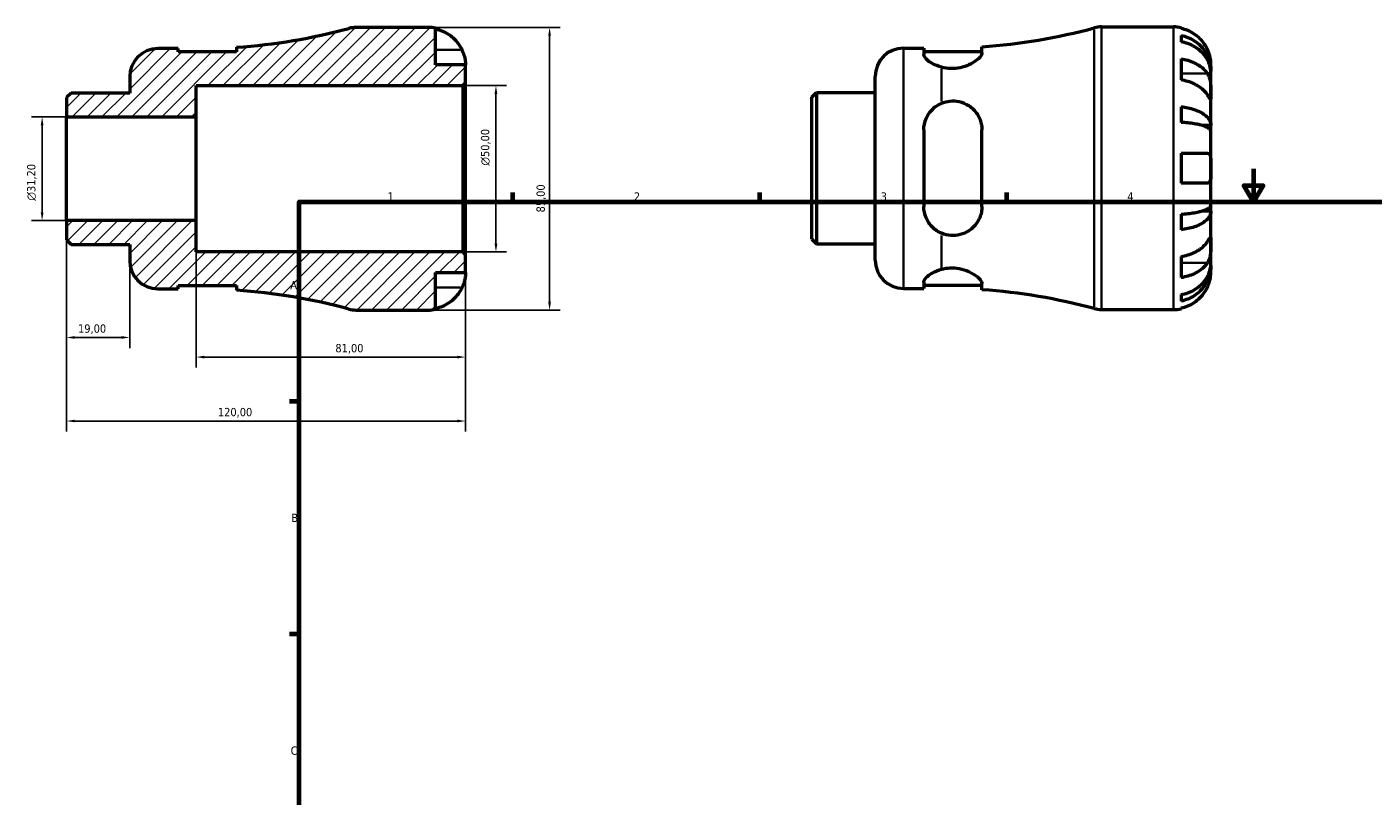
# Model space of a CAD drawing. Header units: millimetres. Extents: x -72 to 672, y 0 to 532.
# Tile 2 of 3: x -72 to 333, y 231 to 463. Entities that reach past the tile are written whole.
import ezdxf

# ---------------------------------------------------------------- set-up
doc = ezdxf.new("R2010")
doc.units = ezdxf.units.MM
for name, color, linetype, lineweight in [('Border (ISO)', 7, 'Continuous', 70), ('Dimension (ISO)', 7, 'Continuous', 25), ('Hatch (ISO)', 7, 'Continuous', 18), ('Visible (ISO)', 7, 'Continuous', 50), ('Visible Narrow (ISO)', 7, 'Continuous', 35)]:
    doc.layers.add(name, color=color, linetype=linetype, lineweight=lineweight)
doc.styles.add('Note Text (ISO)', font='tahoma.ttf')
doc.dimstyles.new('Default (ISO)', dxfattribs={"dimtxt": 2.5, "dimasz": 2.5, "dimexe": 3.175, "dimexo": 0, "dimgap": 0.762, "dimtad": 1, "dimrnd": 1e-08, "dimzin": 0, "dimtxsty": 'Note Text (ISO)', "dimcen": 0.09, "dimdle": 10, "dimclrd": 256, "dimclre": 256, "dimclrt": 256, "dimazin": 0, "dimtfac": 1.40208, "dimtmove": 0, "dimatfit": 3, "dimfxl": 1, "dimtolj": 1, "dimtzin": 0, "dimlwd": -1, "dimlwe": -1, "dimarcsym": 0})

# ---------------------------------------------------------------- blocks, each defined once
blk = doc.blocks.new('Borders Default Border')
at = {"layer": 'Border (ISO)'}
for p, q in [((74.25, 410), (74.25, 412.9)), ((148.5, 410), (148.5, 412.9)), ((222.75, 410), (222.75, 412.9)), ((10, 350), (7.1, 350)), ((10, 280), (7.1, 280))]:
    blk.add_line(p, q, dxfattribs=at)
at = {"layer": 'Border (ISO)', "flags": 128}
for points in [[(297, 420), (297, 410), (294.11, 415), (299.89, 415), (297, 410)], [(10, 10), (10, 410), (584, 410), (584, 10), (10, 10)]]:
    blk.add_lwpolyline(points, dxfattribs=at)
at = {"layer": 'Border (ISO)', "color": 232, "true_color": 0xca0064, "char_height": 2.5, "attachment_point": 7, "style": 'Note Text (ISO)'}
for s, insert in [('1', (36.56, 410.4)), ('2', (110.62, 410.4)), ('3', (184.85, 410.35)), ('4', (259, 410.4)), ('A', (7.29, 383.75)), ('B', (7.59, 313.75)), ('C', (7.43, 243.71))]:
    blk.add_mtext(s, dxfattribs=dict(at, insert=insert))
blk = doc.blocks.new('*D7')
at = {"layer": 'Defpoints', "color": 0, "transparency": 16777216}
for p in [(48.75, 462.5), (48.75, 377.5), (85.28, 377.5)]:
    blk.add_point(p, dxfattribs=at)
at = {"layer": 'Dimension (ISO)', "transparency": 16777216}
for p, q in [((48.75, 462.5), (88.45, 462.5)), ((85.28, 460), (85.28, 380)), ((48.75, 377.5), (88.45, 377.5))]:
    blk.add_line(p, q, dxfattribs=at)
for points in [[(84.86, 460), (85.69, 460), (85.28, 462.5)], [(84.86, 380), (85.69, 380), (85.28, 377.5)]]:
    blk.add_solid(points, dxfattribs=at)
at = {"layer": 'Dimension (ISO)', "color": 232, "true_color": 0xca0064, "transparency": 16777216, "insert": (81.34, 406.86), "char_height": 2.5, "attachment_point": 1, "rotation": 90, "style": 'Note Text (ISO)'}
blk.add_mtext('\\A1;85,00', dxfattribs=at)
blk = doc.blocks.new('*D8')
at = {"layer": 'Defpoints', "color": 0, "transparency": 16777216}
for p in [(59.15, 445), (69.15, 445), (59.15, 395)]:
    blk.add_point(p, dxfattribs=at)
at = {"layer": 'Dimension (ISO)', "transparency": 16777216}
for p, q in [((59.15, 445), (72.32, 445)), ((69.15, 397.5), (69.15, 442.5)), ((59.15, 395), (72.32, 395))]:
    blk.add_line(p, q, dxfattribs=at)
for points in [[(68.73, 442.5), (69.57, 442.5), (69.15, 445)], [(68.73, 397.5), (69.57, 397.5), (69.15, 395)]]:
    blk.add_solid(points, dxfattribs=at)
at = {"layer": 'Dimension (ISO)', "color": 232, "true_color": 0xca0064, "transparency": 16777216, "insert": (64.63, 420.94), "char_height": 2.5, "attachment_point": 1, "rotation": 90, "style": 'Note Text (ISO)'}
blk.add_mtext('\\A1;\\fAIGDT|b0|i0;\\H2.5000;\\ln\\fTahoma|b0|i0;\\H2.5000;50,00', dxfattribs=at)
blk = doc.blocks.new('*D9')
at = {"layer": 'Defpoints', "color": 0, "transparency": 16777216}
for p in [(-60, 435.6), (-67.33, 404.4), (-60, 404.4)]:
    blk.add_point(p, dxfattribs=at)
at = {"layer": 'Dimension (ISO)', "transparency": 16777216}
for p, q in [((-60, 435.6), (-70.51, 435.6)), ((-67.33, 433.1), (-67.33, 406.9)), ((-60, 404.4), (-70.51, 404.4))]:
    blk.add_line(p, q, dxfattribs=at)
for points in [[(-67.75, 433.1), (-66.92, 433.1), (-67.33, 435.6)], [(-67.75, 406.9), (-66.92, 406.9), (-67.33, 404.4)]]:
    blk.add_solid(points, dxfattribs=at)
at = {"layer": 'Dimension (ISO)', "color": 232, "true_color": 0xca0064, "transparency": 16777216, "insert": (-71.86, 410.4), "char_height": 2.5, "attachment_point": 1, "rotation": 90, "style": 'Note Text (ISO)'}
blk.add_mtext('\\A1;\\fAIGDT|b0|i0;\\H2.5000;\\ln\\fTahoma|b0|i0;\\H2.5000;31,20', dxfattribs=at)
blk = doc.blocks.new('*D10')
at = {"layer": 'Defpoints', "color": 0, "transparency": 16777216}
for p in [(-60, 404.4), (-41, 392.38), (-60, 369.26)]:
    blk.add_point(p, dxfattribs=at)
at = {"layer": 'Dimension (ISO)', "transparency": 16777216}
for p, q in [((-60, 404.4), (-60, 366.08)), ((-41, 392.38), (-41, 366.08)), ((-43.5, 369.26), (-57.5, 369.26))]:
    blk.add_line(p, q, dxfattribs=at)
for points in [[(-57.5, 369.67), (-57.5, 368.84), (-60, 369.26)], [(-43.5, 369.67), (-43.5, 368.84), (-41, 369.26)]]:
    blk.add_solid(points, dxfattribs=at)
at = {"layer": 'Dimension (ISO)', "color": 232, "true_color": 0xca0064, "transparency": 16777216, "insert": (-56.52, 373.19), "char_height": 2.5, "attachment_point": 1, "style": 'Note Text (ISO)'}
blk.add_mtext('\\A1;19,00', dxfattribs=at)
blk = doc.blocks.new('*D11')
at = {"layer": 'Defpoints', "color": 0, "transparency": 16777216}
for p in [(-21, 404.4), (60, 394.15), (60, 363.35)]:
    blk.add_point(p, dxfattribs=at)
at = {"layer": 'Dimension (ISO)', "transparency": 16777216}
for p, q in [((-21, 404.4), (-21, 360.18)), ((60, 394.15), (60, 360.18)), ((-18.5, 363.35), (57.5, 363.35))]:
    blk.add_line(p, q, dxfattribs=at)
for points in [[(-18.5, 363.77), (-18.5, 362.94), (-21, 363.35)], [(57.5, 363.77), (57.5, 362.94), (60, 363.35)]]:
    blk.add_solid(points, dxfattribs=at)
at = {"layer": 'Dimension (ISO)', "color": 232, "true_color": 0xca0064, "transparency": 16777216, "insert": (20.86, 367.29), "char_height": 2.5, "attachment_point": 1, "style": 'Note Text (ISO)'}
blk.add_mtext('\\A1;81,00', dxfattribs=at)
blk = doc.blocks.new('*D12')
at = {"layer": 'Defpoints', "color": 0, "transparency": 16777216}
for p in [(-60, 404.4), (60, 394.15), (-60, 344.13)]:
    blk.add_point(p, dxfattribs=at)
at = {"layer": 'Dimension (ISO)', "transparency": 16777216}
for p, q in [((-60, 404.4), (-60, 340.96)), ((60, 394.15), (60, 340.96)), ((57.5, 344.13), (-57.5, 344.13))]:
    blk.add_line(p, q, dxfattribs=at)
for points in [[(-57.5, 344.55), (-57.5, 343.72), (-60, 344.13)], [(57.5, 344.55), (57.5, 343.72), (60, 344.13)]]:
    blk.add_solid(points, dxfattribs=at)
at = {"layer": 'Dimension (ISO)', "color": 232, "true_color": 0xca0064, "transparency": 16777216, "insert": (-14.46, 348.07), "char_height": 2.5, "attachment_point": 1, "style": 'Note Text (ISO)'}
blk.add_mtext('\\A1;120,00', dxfattribs=at)

msp = doc.modelspace()

# ---------------------------------------------------------------- hatches: boundary and pattern name
at = {"layer": 'Hatch (ISO)'}
h = msp.add_hatch(dxfattribs=at)
h.set_pattern_fill('ANSI31', color=256, scale=25.4, style=0)
h.set_pattern_definition([(45, (0, 0), (-2.245064, 2.245064), [])])
edge = h.paths.add_edge_path()
edge.add_line((-60.001, 398.622), (-58.637, 397.258))
edge.add_line((-58.637, 397.257), (-41.001, 397.257))
edge.add_line((-41.001, 397.257), (-41.001, 392.375))
edge.add_ellipse((-32.501, 392.375), major_axis=(-8.5, 0), ratio=1, start_angle=0, end_angle=90)
edge.add_line((-32.501, 383.875), (-26.376, 383.875))
edge.add_line((-26.376, 383.875), (-26.376, 384.875))
edge.add_line((-26.376, 384.875), (-8.876, 384.875))
edge.add_line((-8.876, 384.875), (-8.876, 383.458))
edge.add_ellipse((-21.001, 207.58), major_axis=(12.125, 175.878), ratio=1, start_angle=348.85026, end_angle=360, ccw=False)
edge.add_ellipse((27.118, 386), major_axis=(-2.213, -8.207), ratio=1, start_angle=0, end_angle=15.09347)
edge.add_line((27.118, 377.5), (48.749, 377.5))
edge.add_ellipse((48.749, 388.75), major_axis=(0, -11.25), ratio=1, start_angle=0, end_angle=11.53696)
edge.add_line((50.999, 377.727), (50.999, 388.75))
edge.add_line((50.999, 388.75), (59.999, 388.75))
edge.add_line((59.999, 388.75), (59.999, 394.15))
edge.add_line((59.999, 394.15), (59.149, 395))
edge.add_line((59.149, 395), (-21.001, 395))
edge.add_line((-21.001, 395), (-21.001, 404.4))
edge.add_line((-21.001, 404.4), (-60.001, 404.4))
edge.add_line((-60.001, 404.4), (-60.001, 398.622))
edge = h.paths.add_edge_path()
edge.add_line((-58.637, 442.743), (-60.001, 441.378))
edge.add_line((-60.001, 441.378), (-60.001, 435.6))
edge.add_line((-60.001, 435.6), (-21.001, 435.6))
edge.add_line((-21.001, 435.6), (-21.001, 445))
edge.add_line((-21.001, 445), (59.149, 445))
edge.add_line((59.149, 445), (59.999, 445.85))
edge.add_line((59.999, 445.85), (59.999, 451.25))
edge.add_line((59.999, 451.25), (50.999, 451.25))
edge.add_line((50.999, 451.25), (50.999, 462.273))
edge.add_ellipse((48.749, 451.25), major_axis=(2.25, 11.023), ratio=1, start_angle=0, end_angle=11.53696)
edge.add_line((48.749, 462.5), (27.118, 462.5))
edge.add_ellipse((27.118, 454), major_axis=(0, 8.5), ratio=1, start_angle=0, end_angle=15.09347)
edge.add_ellipse((-21.001, 632.42), major_axis=(45.906, -170.213), ratio=1, start_angle=348.85026, end_angle=360, ccw=False)
edge.add_line((-8.876, 456.542), (-8.876, 455.125))
edge.add_line((-8.876, 455.125), (-26.376, 455.125))
edge.add_line((-26.376, 455.125), (-26.376, 456.125))
edge.add_line((-26.376, 456.125), (-32.501, 456.125))
edge.add_ellipse((-32.501, 447.625), major_axis=(0, 8.5), ratio=1, start_angle=0, end_angle=90)
edge.add_line((-41.001, 447.625), (-41.001, 442.743))
edge.add_line((-41.001, 442.743), (-58.637, 442.743))

# ---------------------------------------------------------------- linework, layer by layer
at = {"layer": 'Visible (ISO)'}
for p, q in [((48.749, 462.5), (27.118, 462.5)), ((50.999, 451.25), (50.999, 462.273)), ((251.295, 462.655), (272.925, 462.655)), ((275.175, 462.428), (275.175, 462.187)), ((275.175, 460.111), (275.175, 458.167)), ((-26.376, 456.125), (-32.501, 456.125)), ((-26.376, 455.125), (-26.376, 456.125)), ((-8.876, 455.125), (-26.376, 455.125)), ((-8.876, 456.542), (-8.876, 455.125)), ((191.675, 456.28), (197.8, 456.28)), ((197.8, 456.28), (197.8, 454.401)), ((197.8, 455.28), (215.3, 455.28)), ((215.3, 454.841), (215.3, 456.697)), ((59.999, 451.25), (50.999, 451.25)), ((59.999, 445.85), (59.999, 451.25)), ((275.175, 453.058), (275.175, 446.694)), ((284.175, 449.394), (284.14, 449.394)), ((284.175, 449.394), (284.175, 451.405)), ((284.175, 448.629), (284.175, 449.394)), ((-41.001, 447.625), (-41.001, 442.743)), ((59.149, 445), (59.999, 445.85)), ((59.999, 394.15), (59.999, 445.85)), ((183.175, 392.53), (183.175, 447.78)), ((284.175, 442.252), (284.175, 448.629)), ((-58.637, 442.743), (-60.001, 441.378)), ((-60.001, 441.378), (-60.001, 435.6)), ((-41.001, 442.743), (-58.637, 442.743)), ((-21.001, 435.6), (-21.001, 445)), ((-21.001, 445), (59.149, 445)), ((59.149, 445), (59.149, 395)), ((164.175, 441.533), (165.54, 442.897)), ((164.175, 398.777), (164.175, 441.533)), ((165.54, 442.897), (183.175, 442.897)), ((165.54, 442.897), (165.54, 397.412)), ((284.175, 433.032), (284.175, 442.252)), ((275.175, 438.65), (275.175, 433.955)), ((-60.001, 435.6), (-21.001, 435.6)), ((-60.001, 404.4), (-60.001, 435.6)), ((-21.001, 404.4), (-21.001, 435.6)), ((197.8, 431.655), (197.8, 408.655)), ((215.3, 408.655), (215.3, 431.655)), ((284.175, 433.032), (281.446, 433.032)), ((284.175, 431.184), (284.175, 433.032)), ((284.175, 420.155), (284.175, 431.184)), ((275.175, 424.655), (275.175, 415.655)), ((284.175, 409.126), (284.175, 420.155)), ((284.175, 407.278), (284.175, 409.126)), ((275.175, 406.354), (275.175, 401.66)), ((284.175, 407.278), (281.446, 407.278)), ((284.175, 398.058), (284.175, 407.278)), ((-21.001, 404.4), (-60.001, 404.4)), ((-60.001, 404.4), (-60.001, 398.622)), ((-21.001, 395), (-21.001, 404.4)), ((-60.001, 398.622), (-58.637, 397.257)), ((-58.637, 397.257), (-41.001, 397.257)), ((-41.001, 397.257), (-41.001, 392.375)), ((164.175, 398.777), (165.54, 397.412)), ((165.54, 397.412), (183.175, 397.412)), ((284.175, 391.681), (284.175, 398.058)), ((59.149, 395), (-21.001, 395)), ((59.999, 394.15), (59.149, 395)), ((59.999, 388.75), (59.999, 394.15)), ((275.175, 393.615), (275.175, 387.251)), ((50.999, 377.727), (50.999, 388.75)), ((50.999, 388.75), (59.999, 388.75)), ((284.175, 390.916), (284.14, 390.916)), ((284.175, 390.916), (284.175, 391.681)), ((284.175, 388.905), (284.175, 390.916)), ((-26.376, 383.875), (-26.376, 384.875)), ((-26.376, 384.875), (-8.876, 384.875)), ((-8.876, 384.875), (-8.876, 383.458)), ((197.8, 385.909), (197.8, 384.03)), ((197.8, 385.03), (215.3, 385.03)), ((215.3, 383.612), (215.3, 385.469)), ((-32.501, 383.875), (-26.376, 383.875)), ((191.675, 384.03), (197.8, 384.03)), ((275.175, 382.143), (275.175, 380.198)), ((27.118, 377.5), (48.749, 377.5)), ((251.295, 377.655), (272.925, 377.655)), ((275.175, 378.122), (275.175, 377.882))]:
    msp.add_line(p, q, dxfattribs=at)
for centre, radius, start, end in [((-21.001, 632.42), 176.295, 273.94373, 285.09347), ((27.118, 454), 8.5, 90, 105.09347), ((48.749, 451.25), 11.25, 78.46304, 90), ((203.175, 632.575), 176.295, 273.94373, 285.09347), ((251.295, 454.155), 8.5, 90, 105.09347), ((272.925, 451.405), 11.25, 78.46304, 90), ((-32.501, 447.625), 8.5, 90, 180), ((191.675, 447.78), 8.5, 90, 180), ((-32.501, 392.375), 8.5, 180, 270), ((191.675, 392.53), 8.5, 180, 270), ((-21.001, 207.58), 176.295, 74.90653, 86.05627), ((203.175, 207.735), 176.295, 74.90653, 86.05627), ((27.118, 386), 8.5, 254.90653, 270), ((48.749, 388.75), 11.25, 270, 281.53696), ((251.295, 386.155), 8.5, 254.90653, 270), ((272.925, 388.905), 11.25, 270, 281.53696)]:
    msp.add_arc(centre, radius, start, end, dxfattribs=at)
for points, knots in [([(50.999, 462.033), (51.718, 461.885), (52.421, 461.663), (53.685, 461.138), (54.359, 460.783), (55.617, 459.939), (56.201, 459.45), (57.184, 458.463), (57.673, 457.875), (58.416, 456.759), (58.699, 456.25), (58.932, 455.75)], [0.21343841, 0.21343841, 0.21343841, 0.21343841, 0.41559978, 0.41559978, 0.62400044, 0.62400044, 0.8324011, 0.8324011, 1.04178819, 1.04178819, 1.20124236, 1.20124236, 1.20124236, 1.20124236]), ([(283.108, 455.905), (282.875, 456.405), (282.592, 456.913), (281.85, 458.03), (281.361, 458.618), (280.378, 459.605), (279.794, 460.094), (278.536, 460.938), (277.861, 461.292), (276.598, 461.818), (275.895, 462.04), (275.175, 462.187)], [5.50227189, 5.50227189, 5.50227189, 5.50227189, 5.66172607, 5.66172607, 5.87111315, 5.87111315, 6.07951382, 6.07951382, 6.28791448, 6.28791448, 6.49007585, 6.49007585, 6.49007585, 6.49007585]), ([(275.175, 460.111), (275.896, 459.968), (276.601, 459.753), (277.866, 459.245), (278.54, 458.902), (279.799, 458.087), (280.383, 457.614), (281.365, 456.661), (281.854, 456.092), (282.696, 454.869), (283.05, 454.214), (283.582, 452.966), (283.81, 452.257), (284.106, 450.81), (284.175, 450.071), (284.175, 449.394)], [0.2134337, 0.2134337, 0.2134337, 0.2134337, 0.41601, 0.41601, 0.6243485, 0.6243485, 0.832687, 0.832687, 1.0415719, 1.0415719, 1.2504568, 1.2504568, 1.4601279, 1.4601279, 1.6697991, 1.6697991, 1.6697991, 1.6697991]), ([(284.175, 448.629), (284.175, 449.231), (284.106, 449.889), (283.81, 451.177), (283.582, 451.807), (283.05, 452.918), (282.696, 453.501), (281.854, 454.59), (281.365, 455.096), (280.383, 455.944), (279.799, 456.365), (278.54, 457.091), (277.866, 457.396), (276.601, 457.848), (275.896, 458.04), (275.175, 458.167)], [5.0161165, 5.0161165, 5.0161165, 5.0161165, 5.2257877, 5.2257877, 5.4354588, 5.4354588, 5.6443437, 5.6443437, 5.8532286, 5.8532286, 6.0615671, 6.0615671, 6.2699056, 6.2699056, 6.472482, 6.472482, 6.472482, 6.472482]), ([(58.932, 455.75), (59.004, 455.595), (59.073, 455.439), (59.248, 455.018), (59.348, 454.755), (59.534, 454.203), (59.618, 453.919), (59.792, 453.232), (59.862, 452.853), (59.963, 452.129), (59.983, 451.815), (60.001, 451.368), (59.999, 451.25), (59.999, 451.25)], [-0.71968867, -0.71968867, -0.71968867, -0.71968867, -0.66913349, -0.66913349, -0.58448293, -0.58448293, -0.49008499, -0.49008499, -0.34765985, -0.34765985, -0.17827673, -0.17827673, 0, 0, 0, 0]), ([(203.175, 450.518), (202.143, 450.796), (201.217, 451.187), (199.672, 452.029), (198.975, 452.547), (198.038, 453.541), (197.8, 454.015), (197.8, 454.401)], [0.3381472, 0.3381472, 0.3381472, 0.3381472, 0.6654027, 0.6654027, 1.0288143, 1.0288143, 1.3922259, 1.3922259, 1.3922259, 1.3922259]), ([(215.3, 454.841), (215.3, 454.65), (215.243, 454.441), (214.905, 453.754), (214.449, 453.231), (213.167, 452.187), (212.343, 451.665), (210.576, 450.863), (209.685, 450.558), (207.838, 450.176), (206.92, 450.088), (205.008, 450.133), (204.059, 450.28), (203.175, 450.518)], [-1.8133623, -1.8133623, -1.8133623, -1.8133623, -1.6320507, -1.6320507, -1.2538105, -1.2538105, -0.8792349, -0.8792349, -0.5749794, -0.5749794, -0.29615, -0.29615, -0.0000631, -0.0000631, -0.0000631, -0.0000631]), ([(284.175, 451.405), (284.175, 451.405), (284.176, 451.459), (284.171, 451.681), (284.166, 451.86), (284.124, 452.404), (284.077, 452.803), (283.924, 453.57), (283.845, 453.896), (283.667, 454.495), (283.578, 454.76), (283.372, 455.307), (283.255, 455.586), (283.121, 455.876), (283.115, 455.891), (283.108, 455.905)], [-3.12621297, -3.12621297, -3.12621297, -3.12621297, -3.00592131, -3.00592131, -2.87295675, -2.87295675, -2.69789372, -2.69789372, -2.58338701, -2.58338701, -2.49547573, -2.49547573, -2.40310236, -2.40310236, -2.39831682, -2.39831682, -2.39831682, -2.39831682]), ([(275.175, 453.058), (275.895, 452.954), (276.598, 452.797), (277.861, 452.426), (278.536, 452.175), (279.794, 451.578), (280.378, 451.232), (281.361, 450.535), (281.85, 450.118), (282.592, 449.329), (282.875, 448.97), (283.108, 448.616)], [0.21343841, 0.21343841, 0.21343841, 0.21343841, 0.41559978, 0.41559978, 0.62400044, 0.62400044, 0.8324011, 0.8324011, 1.04178819, 1.04178819, 1.20124236, 1.20124236, 1.20124236, 1.20124236]), ([(283.108, 442.252), (282.875, 442.606), (282.592, 442.965), (281.85, 443.754), (281.361, 444.171), (280.378, 444.868), (279.794, 445.214), (278.536, 445.811), (277.861, 446.062), (276.598, 446.433), (275.895, 446.59), (275.175, 446.694)], [5.50227189, 5.50227189, 5.50227189, 5.50227189, 5.66172607, 5.66172607, 5.87111315, 5.87111315, 6.07951382, 6.07951382, 6.28791448, 6.28791448, 6.49007585, 6.49007585, 6.49007585, 6.49007585]), ([(283.108, 448.616), (283.167, 448.527), (283.224, 448.433), (283.4, 448.116), (283.51, 447.876), (283.709, 447.342), (283.796, 447.048), (283.97, 446.301), (284.039, 445.841), (284.139, 444.809), (284.16, 444.248), (284.177, 443.173), (284.175, 442.673), (284.175, 442.252)], [-0.72474413, -0.72474413, -0.72474413, -0.72474413, -0.68292689, -0.68292689, -0.58946764, -0.58946764, -0.49014387, -0.49014387, -0.34933517, -0.34933517, -0.17856496, -0.17856496, 0, 0, 0, 0]), ([(284.175, 442.252), (284.175, 442.011), (284.175, 441.798), (284.173, 441.424), (284.171, 441.27), (284.149, 441.004), (284.125, 440.93), (284.025, 440.938), (283.952, 441.014), (283.774, 441.253), (283.686, 441.381), (283.482, 441.684), (283.369, 441.855), (283.2, 442.112), (283.155, 442.181), (283.108, 442.252)], [0, 0, 0, 0, 0.10230486, 0.10230486, 0.2116531, 0.2116531, 0.35868741, 0.35868741, 0.49861539, 0.49861539, 0.59613895, 0.59613895, 0.69034298, 0.69034298, 0.72355027, 0.72355027, 0.72355027, 0.72355027]), ([(197.8, 431.655), (197.8, 432.803), (198.038, 434.005), (198.975, 436.193), (199.672, 437.18), (201.217, 438.666), (202.143, 439.296), (203.175, 439.728)], [1.3366091, 1.3366091, 1.3366091, 1.3366091, 1.7000206, 1.7000206, 2.0634322, 2.0634322, 2.3906878, 2.3906878, 2.3906878, 2.3906878]), ([(203.175, 439.728), (203.965, 440.058), (204.808, 440.275), (206.627, 440.456), (207.567, 440.396), (209.519, 439.955), (210.482, 439.537), (212.383, 438.296), (213.26, 437.403), (214.564, 435.366), (215.004, 434.225), (215.264, 432.566), (215.3, 432.112), (215.3, 431.655)], [-2.0203454, -2.0203454, -2.0203454, -2.0203454, -1.7547875, -1.7547875, -1.4691801, -1.4691801, -1.1422756, -1.1422756, -0.739114, -0.739114, -0.3452224, -0.3452224, -0.2000675, -0.2000675, -0.2000675, -0.2000675]), ([(275.175, 438.65), (275.896, 438.575), (276.601, 438.462), (277.866, 438.196), (278.54, 438.016), (279.799, 437.588), (280.383, 437.341), (281.365, 436.841), (281.854, 436.543), (282.696, 435.902), (283.05, 435.558), (283.582, 434.904), (283.81, 434.533), (284.106, 433.774), (284.175, 433.386), (284.175, 433.032)], [0.2134337, 0.2134337, 0.2134337, 0.2134337, 0.41601, 0.41601, 0.6243485, 0.6243485, 0.832687, 0.832687, 1.0415719, 1.0415719, 1.2504568, 1.2504568, 1.4601279, 1.4601279, 1.6697991, 1.6697991, 1.6697991, 1.6697991]), ([(284.175, 431.184), (284.175, 431.359), (284.106, 431.55), (283.81, 431.924), (283.582, 432.107), (283.05, 432.43), (282.696, 432.6), (281.854, 432.916), (281.365, 433.063), (280.383, 433.31), (279.799, 433.432), (278.54, 433.643), (277.866, 433.731), (276.601, 433.863), (275.896, 433.919), (275.175, 433.955)], [5.0161165, 5.0161165, 5.0161165, 5.0161165, 5.2257877, 5.2257877, 5.4354588, 5.4354588, 5.6443437, 5.6443437, 5.8532286, 5.8532286, 6.0615671, 6.0615671, 6.2699056, 6.2699056, 6.472482, 6.472482, 6.472482, 6.472482]), ([(275.175, 424.655), (275.895, 424.655), (276.598, 424.655), (277.861, 424.655), (278.536, 424.655), (279.794, 424.655), (280.378, 424.655), (281.361, 424.655), (281.85, 424.655), (282.592, 424.655), (282.875, 424.655), (283.108, 424.655)], [0.21343841, 0.21343841, 0.21343841, 0.21343841, 0.41559978, 0.41559978, 0.62400044, 0.62400044, 0.8324011, 0.8324011, 1.04178819, 1.04178819, 1.20124236, 1.20124236, 1.20124236, 1.20124236]), ([(283.108, 424.655), (283.18, 424.655), (283.249, 424.647), (283.425, 424.603), (283.524, 424.552), (283.711, 424.392), (283.794, 424.277), (283.968, 423.914), (284.039, 423.631), (284.14, 422.885), (284.16, 422.409), (284.177, 421.338), (284.175, 420.749), (284.175, 420.155)], [-0.71968867, -0.71968867, -0.71968867, -0.71968867, -0.66913349, -0.66913349, -0.58448293, -0.58448293, -0.49008499, -0.49008499, -0.34765985, -0.34765985, -0.17827673, -0.17827673, 0, 0, 0, 0]), ([(284.175, 420.155), (284.175, 419.754), (284.176, 419.355), (284.171, 418.541), (284.166, 418.134), (284.124, 417.269), (284.077, 416.845), (283.924, 416.29), (283.845, 416.112), (283.667, 415.872), (283.578, 415.795), (283.372, 415.686), (283.255, 415.658), (283.121, 415.655), (283.115, 415.655), (283.108, 415.655)], [-3.12621297, -3.12621297, -3.12621297, -3.12621297, -3.00592131, -3.00592131, -2.87295675, -2.87295675, -2.69789372, -2.69789372, -2.58338701, -2.58338701, -2.49547573, -2.49547573, -2.40310236, -2.40310236, -2.39831682, -2.39831682, -2.39831682, -2.39831682]), ([(283.108, 415.655), (282.875, 415.655), (282.592, 415.655), (281.85, 415.655), (281.361, 415.655), (280.378, 415.655), (279.794, 415.655), (278.536, 415.655), (277.861, 415.655), (276.598, 415.655), (275.895, 415.655), (275.175, 415.655)], [5.50227189, 5.50227189, 5.50227189, 5.50227189, 5.66172607, 5.66172607, 5.87111315, 5.87111315, 6.07951382, 6.07951382, 6.28791448, 6.28791448, 6.49007585, 6.49007585, 6.49007585, 6.49007585]), ([(275.175, 406.354), (275.896, 406.391), (276.601, 406.447), (277.866, 406.578), (278.54, 406.667), (279.799, 406.878), (280.383, 407), (281.365, 407.247), (281.854, 407.394), (282.696, 407.71), (283.05, 407.88), (283.582, 408.202), (283.81, 408.386), (284.106, 408.76), (284.175, 408.951), (284.175, 409.126)], [0.2134337, 0.2134337, 0.2134337, 0.2134337, 0.41601, 0.41601, 0.6243485, 0.6243485, 0.832687, 0.832687, 1.0415719, 1.0415719, 1.2504568, 1.2504568, 1.4601279, 1.4601279, 1.6697991, 1.6697991, 1.6697991, 1.6697991]), ([(203.175, 400.582), (202.143, 401.013), (201.217, 401.644), (199.672, 403.129), (198.975, 404.117), (198.038, 406.305), (197.8, 407.507), (197.8, 408.655)], [0.3381472, 0.3381472, 0.3381472, 0.3381472, 0.6654027, 0.6654027, 1.0288143, 1.0288143, 1.3922259, 1.3922259, 1.3922259, 1.3922259]), ([(215.3, 408.655), (215.3, 408.079), (215.243, 407.511), (214.905, 405.801), (214.449, 404.718), (213.167, 402.818), (212.343, 401.994), (210.576, 400.828), (209.685, 400.425), (207.838, 399.952), (206.92, 399.863), (205.008, 399.986), (204.059, 400.213), (203.175, 400.582)], [-1.8133623, -1.8133623, -1.8133623, -1.8133623, -1.6320507, -1.6320507, -1.2538105, -1.2538105, -0.8792349, -0.8792349, -0.5749794, -0.5749794, -0.29615, -0.29615, -0.0000631, -0.0000631, -0.0000631, -0.0000631]), ([(284.175, 407.278), (284.175, 406.924), (284.106, 406.536), (283.81, 405.777), (283.582, 405.406), (283.05, 404.751), (282.696, 404.408), (281.854, 403.767), (281.365, 403.469), (280.383, 402.969), (279.799, 402.721), (278.54, 402.294), (277.866, 402.114), (276.601, 401.848), (275.896, 401.735), (275.175, 401.66)], [5.0161165, 5.0161165, 5.0161165, 5.0161165, 5.2257877, 5.2257877, 5.4354588, 5.4354588, 5.6443437, 5.6443437, 5.8532286, 5.8532286, 6.0615671, 6.0615671, 6.2699056, 6.2699056, 6.472482, 6.472482, 6.472482, 6.472482]), ([(275.175, 393.615), (275.895, 393.72), (276.598, 393.877), (277.861, 394.248), (278.536, 394.499), (279.794, 395.096), (280.378, 395.442), (281.361, 396.139), (281.85, 396.555), (282.592, 397.345), (282.875, 397.704), (283.108, 398.058)], [0.21343841, 0.21343841, 0.21343841, 0.21343841, 0.41559978, 0.41559978, 0.62400044, 0.62400044, 0.8324011, 0.8324011, 1.04178819, 1.04178819, 1.20124236, 1.20124236, 1.20124236, 1.20124236]), ([(283.108, 398.058), (283.167, 398.147), (283.224, 398.233), (283.4, 398.501), (283.51, 398.667), (283.709, 398.963), (283.796, 399.089), (283.97, 399.315), (284.039, 399.382), (284.139, 399.368), (284.16, 399.254), (284.177, 398.812), (284.175, 398.479), (284.175, 398.058)], [-0.72474413, -0.72474413, -0.72474413, -0.72474413, -0.68292689, -0.68292689, -0.58946764, -0.58946764, -0.49014387, -0.49014387, -0.34933517, -0.34933517, -0.17856496, -0.17856496, 0, 0, 0, 0]), ([(284.175, 398.058), (284.175, 397.817), (284.175, 397.549), (284.173, 396.951), (284.171, 396.619), (284.149, 395.808), (284.125, 395.322), (284.025, 394.371), (283.952, 393.915), (283.774, 393.182), (283.686, 392.896), (283.482, 392.371), (283.369, 392.132), (283.2, 391.839), (283.155, 391.765), (283.108, 391.694)], [0, 0, 0, 0, 0.10230486, 0.10230486, 0.2116531, 0.2116531, 0.35868741, 0.35868741, 0.49861539, 0.49861539, 0.59613895, 0.59613895, 0.69034298, 0.69034298, 0.72355027, 0.72355027, 0.72355027, 0.72355027]), ([(59.999, 388.75), (59.999, 388.75), (59.999, 388.696), (59.995, 388.474), (59.99, 388.295), (59.948, 387.751), (59.901, 387.352), (59.747, 386.585), (59.668, 386.259), (59.49, 385.66), (59.401, 385.395), (59.196, 384.848), (59.079, 384.569), (58.945, 384.279), (58.938, 384.264), (58.932, 384.25)], [-3.12621297, -3.12621297, -3.12621297, -3.12621297, -3.00592131, -3.00592131, -2.87295675, -2.87295675, -2.69789372, -2.69789372, -2.58338701, -2.58338701, -2.49547573, -2.49547573, -2.40310236, -2.40310236, -2.39831682, -2.39831682, -2.39831682, -2.39831682]), ([(197.8, 385.909), (197.8, 386.295), (198.038, 386.769), (198.975, 387.763), (199.672, 388.281), (201.217, 389.122), (202.143, 389.514), (203.175, 389.792)], [1.3366091, 1.3366091, 1.3366091, 1.3366091, 1.7000206, 1.7000206, 2.0634322, 2.0634322, 2.3906878, 2.3906878, 2.3906878, 2.3906878]), ([(203.175, 389.792), (203.965, 390.005), (204.808, 390.145), (206.627, 390.236), (207.567, 390.168), (209.519, 389.805), (210.482, 389.486), (212.383, 388.63), (213.26, 388.065), (214.564, 386.965), (215.004, 386.427), (215.264, 385.784), (215.3, 385.621), (215.3, 385.469)], [-2.0203454, -2.0203454, -2.0203454, -2.0203454, -1.7547875, -1.7547875, -1.4691801, -1.4691801, -1.1422756, -1.1422756, -0.739114, -0.739114, -0.3452224, -0.3452224, -0.2000675, -0.2000675, -0.2000675, -0.2000675]), ([(283.108, 391.694), (282.875, 391.34), (282.592, 390.981), (281.85, 390.191), (281.361, 389.775), (280.378, 389.078), (279.794, 388.732), (278.536, 388.135), (277.861, 387.884), (276.598, 387.513), (275.895, 387.356), (275.175, 387.251)], [5.50227189, 5.50227189, 5.50227189, 5.50227189, 5.66172607, 5.66172607, 5.87111315, 5.87111315, 6.07951382, 6.07951382, 6.28791448, 6.28791448, 6.49007585, 6.49007585, 6.49007585, 6.49007585]), ([(275.175, 382.143), (275.896, 382.27), (276.601, 382.462), (277.866, 382.914), (278.54, 383.219), (279.799, 383.945), (280.383, 384.366), (281.365, 385.214), (281.854, 385.72), (282.696, 386.808), (283.05, 387.391), (283.582, 388.502), (283.81, 389.133), (284.106, 390.421), (284.175, 391.079), (284.175, 391.681)], [0.2134337, 0.2134337, 0.2134337, 0.2134337, 0.41601, 0.41601, 0.6243485, 0.6243485, 0.832687, 0.832687, 1.0415719, 1.0415719, 1.2504568, 1.2504568, 1.4601279, 1.4601279, 1.6697991, 1.6697991, 1.6697991, 1.6697991]), ([(284.175, 390.916), (284.175, 390.239), (284.106, 389.5), (283.81, 388.053), (283.582, 387.344), (283.05, 386.096), (282.696, 385.441), (281.854, 384.217), (281.365, 383.649), (280.383, 382.696), (279.799, 382.223), (278.54, 381.408), (277.866, 381.065), (276.601, 380.557), (275.896, 380.341), (275.175, 380.198)], [5.0161165, 5.0161165, 5.0161165, 5.0161165, 5.2257877, 5.2257877, 5.4354588, 5.4354588, 5.6443437, 5.6443437, 5.8532286, 5.8532286, 6.0615671, 6.0615671, 6.2699056, 6.2699056, 6.472482, 6.472482, 6.472482, 6.472482]), ([(283.108, 384.405), (283.18, 384.56), (283.249, 384.716), (283.425, 385.137), (283.524, 385.4), (283.711, 385.952), (283.794, 386.236), (283.968, 386.923), (284.039, 387.302), (284.14, 388.026), (284.16, 388.34), (284.177, 388.787), (284.175, 388.905), (284.175, 388.905)], [-0.71968867, -0.71968867, -0.71968867, -0.71968867, -0.66913349, -0.66913349, -0.58448293, -0.58448293, -0.49008499, -0.49008499, -0.34765985, -0.34765985, -0.17827673, -0.17827673, 0, 0, 0, 0]), ([(58.932, 384.25), (58.699, 383.75), (58.416, 383.241), (57.673, 382.125), (57.184, 381.537), (56.201, 380.55), (55.617, 380.061), (54.359, 379.217), (53.685, 378.862), (52.421, 378.337), (51.718, 378.115), (50.999, 377.967)], [5.50227189, 5.50227189, 5.50227189, 5.50227189, 5.66172607, 5.66172607, 5.87111315, 5.87111315, 6.07951382, 6.07951382, 6.28791448, 6.28791448, 6.49007585, 6.49007585, 6.49007585, 6.49007585]), ([(275.175, 378.122), (275.895, 378.27), (276.598, 378.492), (277.861, 379.017), (278.536, 379.372), (279.794, 380.216), (280.378, 380.705), (281.361, 381.691), (281.85, 382.28), (282.592, 383.396), (282.875, 383.905), (283.108, 384.405)], [0.21343841, 0.21343841, 0.21343841, 0.21343841, 0.41559978, 0.41559978, 0.62400044, 0.62400044, 0.8324011, 0.8324011, 1.04178819, 1.04178819, 1.20124236, 1.20124236, 1.20124236, 1.20124236])]:
    msp.add_open_spline(points, degree=3, knots=knots, dxfattribs=at)
at = {"layer": 'Visible Narrow (ISO)'}
for p, q in [((249.081, 378.468), (249.081, 461.842)), ((251.295, 462.132), (251.295, 378.178)), ((272.925, 378.178), (272.925, 462.132)), ((58.535, 455.75), (51.395, 455.75)), ((191.675, 455.835), (191.675, 384.475)), ((203.175, 440.369), (203.175, 450.095)), ((282.711, 448.616), (275.572, 448.616)), ((203.175, 390.215), (203.175, 399.94)), ((282.711, 391.694), (275.572, 391.694)), ((58.535, 384.25), (51.395, 384.25))]:
    msp.add_line(p, q, dxfattribs=at)

# ---------------------------------------------------------------- block references
msp.add_blockref('Borders Default Border', (0, 0))

# ---------------------------------------------------------------- dimensions: what is measured, and where the dimension line sits
at = {"layer": 'Dimension (ISO)'}
for base, p1, p2, angle, picture, middle in [((85.276, 377.5), (48.749, 462.5), (48.749, 377.5), 90, '*D7', (85.276, 411)), ((-60.001, 369.257), (-41.001, 392.375), (-60.001, 404.4), 180, '*D10', (-52.501, 369.257)), ((-60.001, 344.133), (59.999, 394.15), (-60.001, 404.4), 180, '*D12', (-9.501, 344.133)), ((59.999, 363.352), (-21.001, 404.4), (59.999, 394.15), 180, '*D11', (24.999, 363.352))]:
    dim = msp.add_linear_dim(base=base, p1=p1, p2=p2, angle=angle, dimstyle='Default (ISO)', override={"dimdec": 2, "dimtp": 0, "dimtm": 0, "dimtdec": 2, "dimtofl": 0, "dimatfit": 1}, dxfattribs=at)
    dim.commit()
    dim.dimension.update_dxf_attribs({"geometry": picture, "text_midpoint": middle, "dimtype": 160})
for base, p1, p2, picture, middle in [((69.149, 445), (59.149, 395), (59.149, 445), '*D8', (69.149, 426.5)), ((-67.335, 404.4), (-60.001, 435.6), (-60.001, 404.4), '*D9', (-67.335, 415.952))]:
    dim = msp.add_linear_dim(base=base, p1=p1, p2=p2, angle=90, text='\\fAIGDT|b0|i0;\\H2.5000;\\ln\\fTahoma|b0|i0;\\H2.5000;<>', dimstyle='Default (ISO)', override={"dimdec": 2, "dimtp": 0, "dimtm": 0, "dimtdec": 2, "dimtofl": 0, "dimatfit": 1}, dxfattribs=at)
    dim.commit()
    dim.dimension.update_dxf_attribs({"geometry": picture, "text_midpoint": middle, "dimtype": 160})

doc.saveas('drawing.dxf')
